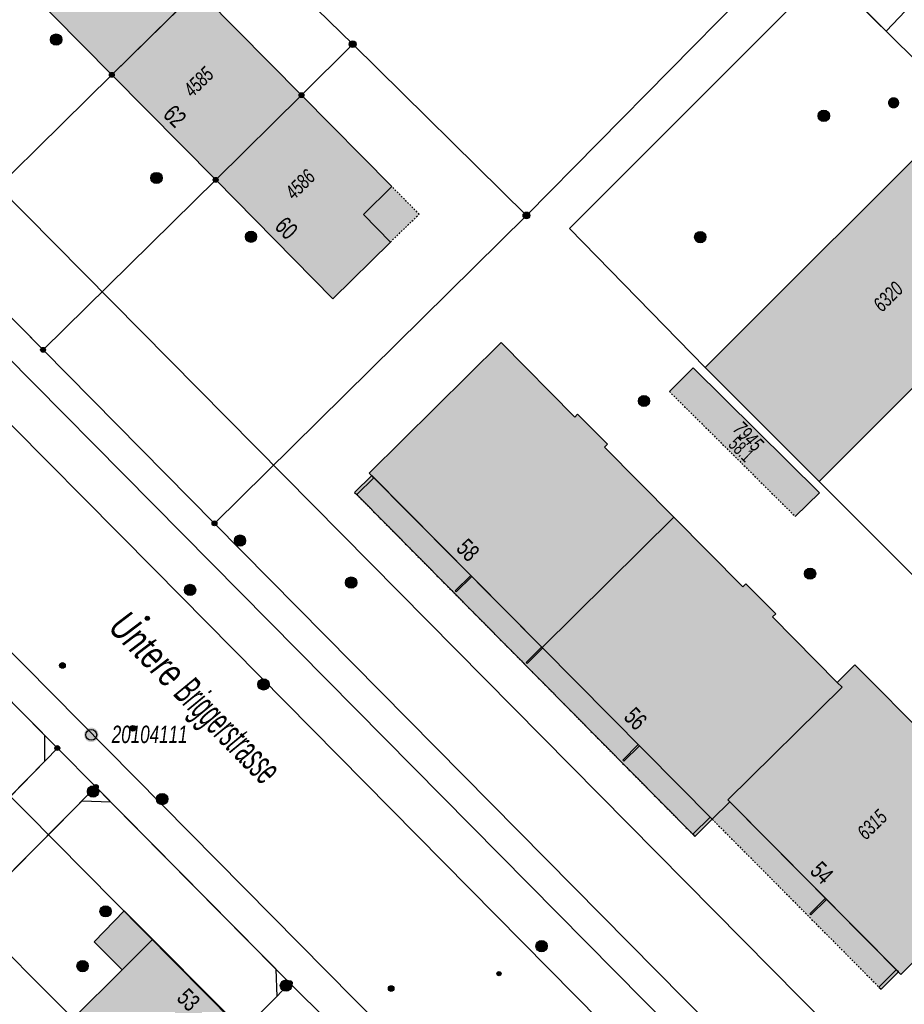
# Model space of a CAD drawing. Header units: metres. Extents: x 2695751 to 2696029, y 1260877 to 1261206.
# Tile 47 of 70: x 2695928 to 2695987, y 1261025 to 1261090. Entities that reach past the tile are written whole.
import ezdxf

# ---------------------------------------------------------------- set-up
doc = ezdxf.new("R2010")
doc.units = ezdxf.units.M
doc.header["$LTSCALE"] = 0.1
doc.linetypes.add('AUSGEZOGEN', pattern=[0])
doc.linetypes.add('VERDECKT2_S2', pattern=[0.36, 0.2, -0.16])
for name, color, linetype in [('Aménagement du territoire_Ligne de distance', 7, 'AUSGEZOGEN'), ('Limites de bien-fonds', 7, 'AUSGEZOGEN'), ('Mensuration officielle_Lignes (Couverture du sol)', 7, 'AUSGEZOGEN'), ('Mensuration officielle_Lignes (Objets divers)', 7, 'AUSGEZOGEN'), ('Mensuration officielle_Noms de rues', 7, 'AUSGEZOGEN'), ("Mensuration officielle_N° d'assurance", 7, 'AUSGEZOGEN'), ('Mensuration officielle_N° de bâtiment', 7, 'AUSGEZOGEN'), ('Mensuration officielle_Point fixe planimétrique - N°', 7, 'AUSGEZOGEN'), ('Mensuration officielle_Surface (Objets divers)', 7, 'AUSGEZOGEN'), ('Mensuration officielle_Surfaces de bâtiments (Couverture du sol)', 7, 'AUSGEZOGEN'), ('Mensuration officielle_Surfaces de bâtiments (Objets divers)', 7, 'AUSGEZOGEN'), ('Points fixes eau potable', 255, 'AUSGEZOGEN'), ('Points fixes EU', 255, 'AUSGEZOGEN'), ('Points fixes gaz', 255, 'AUSGEZOGEN'), ('Points fixes mensuration officielle', 255, 'AUSGEZOGEN'), ('Points fixes réseau électrique', 255, 'AUSGEZOGEN'), ('Réseau AEW', 8, 'AUSGEZOGEN')]:
    doc.layers.add(name, color=color, linetype=linetype)
doc.styles.add('ARIAL', font='arial.ttf')

msp = doc.modelspace()

# ---------------------------------------------------------------- hatches: boundary and pattern name
at = {"layer": 'Mensuration officielle_Surfaces de bâtiments (Couverture du sol)', "true_color": 0xd2d2d2, "transparency": 33554687}
for points in [[(2695933.935, 1261086.76), (2695939.665, 1261092.405), (2695933.638, 1261098.514), (2695931.749, 1261096.648), (2695929.937, 1261098.483), (2695926.098, 1261094.691)], [(2695940.855, 1261079.765), (2695946.575, 1261085.41), (2695939.665, 1261092.405), (2695933.935, 1261086.76)], [(2695946.575, 1261085.41), (2695940.855, 1261079.765), (2695948.673, 1261071.835), (2695952.503, 1261075.615), (2695950.699, 1261077.442), (2695952.595, 1261079.315)], [(2695973.487, 1261067.261), (2695981.079, 1261059.658), (2695998.317, 1261076.869), (2695990.73, 1261084.477)], [(2695959.883, 1261068.91), (2695951.096, 1261060.203), (2695962.607, 1261048.585), (2695971.386, 1261057.274), (2695966.763, 1261061.939), (2695966.962, 1261062.137), (2695964.983, 1261064.133), (2695964.798, 1261063.95)], [(2695975.129, 1261038.291), (2695974.994, 1261038.429), (2695982.604, 1261045.93), (2695982.276, 1261046.262), (2695977.977, 1261050.63), (2695978.184, 1261050.833), (2695976.194, 1261052.821), (2695975.995, 1261052.624), (2695971.386, 1261057.274), (2695962.607, 1261048.585), (2695973.957, 1261037.13)], [(2695994.775, 1261034.985), (2695995.059, 1261035.273), (2695992.159, 1261038.131), (2695992.449, 1261038.425), (2695990.405, 1261040.455), (2695990.594, 1261040.645), (2695988.599, 1261042.626), (2695988.422, 1261042.449), (2695983.452, 1261047.419), (2695982.276, 1261046.262), (2695982.604, 1261045.93), (2695974.994, 1261038.429), (2695975.129, 1261038.291), (2695986.532, 1261026.783)], [(2695931.35, 1261023.84), (2695937.42, 1261017.75), (2695942.696, 1261023.076), (2695934.753, 1261031.019), (2695932.757, 1261028.96), (2695934.624, 1261027.092)]]:
    msp.add_hatch(color=254, dxfattribs=at).paths.add_polyline_path(points)
at = {"layer": 'Mensuration officielle_Surfaces de bâtiments (Objets divers)', "true_color": 0xebebeb, "transparency": 33554687}
for points in [[(2695952.503, 1261075.615), (2695954.422, 1261077.477), (2695952.595, 1261079.315), (2695950.699, 1261077.442)], [(2695979.49, 1261057.32), (2695981.102, 1261058.904), (2695972.693, 1261067.238), (2695971.099, 1261065.646)], [(2695950.259, 1261058.775), (2695972.655, 1261036.136), (2695972.803, 1261035.987), (2695973.957, 1261037.13), (2695951.254, 1261060.043), (2695950.118, 1261058.917)], [(2695973.957, 1261037.13), (2695985.065, 1261025.943), (2695985.206, 1261025.801), (2695986.366, 1261026.95), (2695975.129, 1261038.291)]]:
    msp.add_hatch(color=7, dxfattribs=at).paths.add_polyline_path(points)
at = {"layer": 'Points fixes eau potable', "transparency": 33554687}
msp.add_hatch(color=7, dxfattribs=at).paths.add_polyline_path([(2695930.514, 1261047.251), (2695930.545, 1261047.228), (2695930.579, 1261047.213), (2695930.616, 1261047.204), (2695930.654, 1261047.203), (2695930.692, 1261047.21), (2695930.727, 1261047.224), (2695930.759, 1261047.245), (2695930.785, 1261047.272), (2695930.806, 1261047.303), (2695930.82, 1261047.338), (2695930.827, 1261047.376), (2695930.826, 1261047.414), (2695930.817, 1261047.451), (2695930.802, 1261047.485), (2695930.779, 1261047.516), (2695930.751, 1261047.541), (2695930.718, 1261047.56), (2695930.682, 1261047.573), (2695930.645, 1261047.577), (2695930.607, 1261047.575), (2695930.57, 1261047.564), (2695930.537, 1261047.547), (2695930.507, 1261047.523), (2695930.483, 1261047.493), (2695930.466, 1261047.459), (2695930.455, 1261047.423), (2695930.453, 1261047.385), (2695930.457, 1261047.348), (2695930.47, 1261047.312), (2695930.489, 1261047.279)])
at = {"layer": 'Points fixes EU', "transparency": 33554687}
for color, points in [(7, [(2695930.597, 1261089.118), (2695930.589, 1261089.193), (2695930.567, 1261089.266), (2695930.53, 1261089.332), (2695930.48, 1261089.389), (2695930.42, 1261089.436), (2695930.352, 1261089.469), (2695930.279, 1261089.488), (2695930.203, 1261089.492), (2695930.128, 1261089.481), (2695930.057, 1261089.454), (2695929.992, 1261089.414), (2695929.937, 1261089.362), (2695929.894, 1261089.3), (2695929.864, 1261089.23), (2695929.849, 1261089.156), (2695929.849, 1261089.08), (2695929.864, 1261089.005), (2695929.894, 1261088.936), (2695929.937, 1261088.873), (2695929.992, 1261088.821), (2695930.057, 1261088.781), (2695930.128, 1261088.755), (2695930.203, 1261088.743), (2695930.279, 1261088.747), (2695930.352, 1261088.766), (2695930.42, 1261088.799), (2695930.48, 1261088.846), (2695930.53, 1261088.903), (2695930.567, 1261088.97), (2695930.589, 1261089.042)]), (253, [(2695981.66, 1261083.768), (2695981.708, 1261083.828), (2695981.743, 1261083.896), (2695981.764, 1261083.97), (2695981.769, 1261084.046), (2695981.759, 1261084.122), (2695981.734, 1261084.194), (2695981.695, 1261084.26), (2695981.643, 1261084.317), (2695981.581, 1261084.362), (2695981.511, 1261084.394), (2695981.437, 1261084.411), (2695981.36, 1261084.412), (2695981.284, 1261084.398), (2695981.213, 1261084.369), (2695981.15, 1261084.327), (2695981.096, 1261084.272), (2695981.054, 1261084.208), (2695981.026, 1261084.137), (2695981.013, 1261084.061), (2695981.015, 1261083.985), (2695981.033, 1261083.91), (2695981.065, 1261083.841), (2695981.111, 1261083.779), (2695981.168, 1261083.728), (2695981.234, 1261083.689), (2695981.307, 1261083.665), (2695981.383, 1261083.656), (2695981.459, 1261083.662), (2695981.533, 1261083.683), (2695981.601, 1261083.719)]), (7, [(2695937.284, 1261079.888), (2695937.276, 1261079.963), (2695937.254, 1261080.036), (2695937.217, 1261080.102), (2695937.167, 1261080.159), (2695937.107, 1261080.206), (2695937.039, 1261080.239), (2695936.966, 1261080.258), (2695936.89, 1261080.262), (2695936.815, 1261080.251), (2695936.744, 1261080.224), (2695936.679, 1261080.184), (2695936.624, 1261080.132), (2695936.581, 1261080.07), (2695936.551, 1261080), (2695936.536, 1261079.926), (2695936.536, 1261079.85), (2695936.551, 1261079.775), (2695936.581, 1261079.706), (2695936.624, 1261079.643), (2695936.679, 1261079.591), (2695936.744, 1261079.551), (2695936.815, 1261079.525), (2695936.89, 1261079.513), (2695936.966, 1261079.517), (2695937.039, 1261079.536), (2695937.107, 1261079.569), (2695937.167, 1261079.616), (2695937.217, 1261079.673), (2695937.254, 1261079.74), (2695937.276, 1261079.812)]), (7, [(2695943.585, 1261075.971), (2695943.577, 1261076.046), (2695943.555, 1261076.119), (2695943.518, 1261076.185), (2695943.468, 1261076.242), (2695943.408, 1261076.289), (2695943.34, 1261076.322), (2695943.267, 1261076.341), (2695943.191, 1261076.345), (2695943.116, 1261076.334), (2695943.045, 1261076.307), (2695942.98, 1261076.267), (2695942.925, 1261076.215), (2695942.882, 1261076.153), (2695942.852, 1261076.083), (2695942.837, 1261076.009), (2695942.837, 1261075.933), (2695942.852, 1261075.858), (2695942.882, 1261075.789), (2695942.925, 1261075.726), (2695942.98, 1261075.674), (2695943.045, 1261075.634), (2695943.116, 1261075.608), (2695943.191, 1261075.596), (2695943.267, 1261075.6), (2695943.34, 1261075.619), (2695943.408, 1261075.652), (2695943.468, 1261075.699), (2695943.518, 1261075.756), (2695943.555, 1261075.823), (2695943.577, 1261075.895)]), (253, [(2695973.422, 1261075.674), (2695973.471, 1261075.733), (2695973.507, 1261075.8), (2695973.53, 1261075.873), (2695973.536, 1261075.95), (2695973.528, 1261076.026), (2695973.504, 1261076.099), (2695973.466, 1261076.165), (2695973.415, 1261076.223), (2695973.354, 1261076.269), (2695973.285, 1261076.302), (2695973.21, 1261076.321), (2695973.134, 1261076.324), (2695973.058, 1261076.311), (2695972.987, 1261076.284), (2695972.922, 1261076.242), (2695972.867, 1261076.189), (2695972.824, 1261076.125), (2695972.795, 1261076.055), (2695972.78, 1261075.979), (2695972.781, 1261075.903), (2695972.797, 1261075.828), (2695972.828, 1261075.758), (2695972.873, 1261075.695), (2695972.929, 1261075.643), (2695972.995, 1261075.603), (2695973.067, 1261075.577), (2695973.143, 1261075.567), (2695973.219, 1261075.571), (2695973.293, 1261075.592), (2695973.362, 1261075.626)]), (7, [(2695969.78, 1261065.018), (2695969.772, 1261065.093), (2695969.75, 1261065.166), (2695969.713, 1261065.232), (2695969.663, 1261065.289), (2695969.603, 1261065.336), (2695969.535, 1261065.369), (2695969.462, 1261065.388), (2695969.386, 1261065.392), (2695969.311, 1261065.381), (2695969.24, 1261065.354), (2695969.175, 1261065.314), (2695969.12, 1261065.262), (2695969.077, 1261065.2), (2695969.047, 1261065.13), (2695969.032, 1261065.056), (2695969.032, 1261064.98), (2695969.047, 1261064.905), (2695969.077, 1261064.836), (2695969.12, 1261064.773), (2695969.175, 1261064.721), (2695969.24, 1261064.681), (2695969.311, 1261064.655), (2695969.386, 1261064.643), (2695969.462, 1261064.647), (2695969.535, 1261064.666), (2695969.603, 1261064.699), (2695969.663, 1261064.746), (2695969.713, 1261064.803), (2695969.75, 1261064.87), (2695969.772, 1261064.942)]), (7, [(2695942.852, 1261055.716), (2695942.844, 1261055.791), (2695942.822, 1261055.864), (2695942.785, 1261055.93), (2695942.735, 1261055.987), (2695942.675, 1261056.034), (2695942.607, 1261056.067), (2695942.534, 1261056.086), (2695942.458, 1261056.09), (2695942.383, 1261056.079), (2695942.312, 1261056.052), (2695942.247, 1261056.012), (2695942.192, 1261055.96), (2695942.149, 1261055.898), (2695942.119, 1261055.828), (2695942.104, 1261055.754), (2695942.104, 1261055.678), (2695942.119, 1261055.603), (2695942.149, 1261055.534), (2695942.192, 1261055.471), (2695942.247, 1261055.419), (2695942.312, 1261055.379), (2695942.383, 1261055.353), (2695942.458, 1261055.341), (2695942.534, 1261055.345), (2695942.607, 1261055.364), (2695942.675, 1261055.397), (2695942.735, 1261055.444), (2695942.785, 1261055.501), (2695942.822, 1261055.568), (2695942.844, 1261055.64)]), (7, [(2695950.261, 1261052.913), (2695950.253, 1261052.988), (2695950.231, 1261053.061), (2695950.194, 1261053.127), (2695950.144, 1261053.184), (2695950.084, 1261053.231), (2695950.016, 1261053.264), (2695949.943, 1261053.283), (2695949.867, 1261053.287), (2695949.792, 1261053.276), (2695949.721, 1261053.249), (2695949.656, 1261053.209), (2695949.601, 1261053.157), (2695949.558, 1261053.095), (2695949.528, 1261053.025), (2695949.513, 1261052.951), (2695949.513, 1261052.875), (2695949.528, 1261052.8), (2695949.558, 1261052.731), (2695949.601, 1261052.668), (2695949.656, 1261052.616), (2695949.721, 1261052.576), (2695949.792, 1261052.55), (2695949.867, 1261052.538), (2695949.943, 1261052.542), (2695950.016, 1261052.561), (2695950.084, 1261052.594), (2695950.144, 1261052.641), (2695950.194, 1261052.698), (2695950.231, 1261052.765), (2695950.253, 1261052.837)]), (7, [(2695980.851, 1261053.507), (2695980.843, 1261053.582), (2695980.821, 1261053.655), (2695980.784, 1261053.721), (2695980.734, 1261053.778), (2695980.674, 1261053.825), (2695980.606, 1261053.858), (2695980.533, 1261053.877), (2695980.457, 1261053.881), (2695980.382, 1261053.87), (2695980.311, 1261053.843), (2695980.246, 1261053.803), (2695980.191, 1261053.751), (2695980.148, 1261053.689), (2695980.118, 1261053.619), (2695980.103, 1261053.545), (2695980.103, 1261053.469), (2695980.118, 1261053.394), (2695980.148, 1261053.325), (2695980.191, 1261053.262), (2695980.246, 1261053.21), (2695980.311, 1261053.17), (2695980.382, 1261053.144), (2695980.457, 1261053.132), (2695980.533, 1261053.136), (2695980.606, 1261053.155), (2695980.674, 1261053.188), (2695980.734, 1261053.235), (2695980.784, 1261053.292), (2695980.821, 1261053.359), (2695980.843, 1261053.431)]), (253, [(2695944.316, 1261045.859), (2695944.364, 1261045.919), (2695944.399, 1261045.987), (2695944.419, 1261046.061), (2695944.424, 1261046.137), (2695944.414, 1261046.213), (2695944.389, 1261046.286), (2695944.349, 1261046.351), (2695944.297, 1261046.408), (2695944.235, 1261046.453), (2695944.165, 1261046.484), (2695944.09, 1261046.501), (2695944.014, 1261046.502), (2695943.938, 1261046.488), (2695943.867, 1261046.459), (2695943.804, 1261046.416), (2695943.75, 1261046.361), (2695943.708, 1261046.297), (2695943.68, 1261046.226), (2695943.668, 1261046.15), (2695943.67, 1261046.073), (2695943.688, 1261045.999), (2695943.721, 1261045.929), (2695943.767, 1261045.868), (2695943.824, 1261045.817), (2695943.89, 1261045.779), (2695943.963, 1261045.755), (2695944.039, 1261045.746), (2695944.116, 1261045.752), (2695944.189, 1261045.774), (2695944.257, 1261045.81)]), (253, [(2695932.938, 1261038.706), (2695932.989, 1261038.763), (2695933.026, 1261038.83), (2695933.05, 1261038.903), (2695933.058, 1261038.979), (2695933.051, 1261039.056), (2695933.029, 1261039.129), (2695932.992, 1261039.196), (2695932.943, 1261039.255), (2695932.882, 1261039.302), (2695932.814, 1261039.336), (2695932.74, 1261039.356), (2695932.663, 1261039.361), (2695932.587, 1261039.35), (2695932.515, 1261039.324), (2695932.45, 1261039.284), (2695932.394, 1261039.231), (2695932.35, 1261039.169), (2695932.319, 1261039.099), (2695932.303, 1261039.024), (2695932.302, 1261038.947), (2695932.317, 1261038.872), (2695932.347, 1261038.801), (2695932.39, 1261038.738), (2695932.445, 1261038.684), (2695932.51, 1261038.643), (2695932.581, 1261038.616), (2695932.657, 1261038.604), (2695932.734, 1261038.607), (2695932.808, 1261038.626), (2695932.877, 1261038.659)]), (253, [(2695937.554, 1261038.211), (2695937.602, 1261038.27), (2695937.638, 1261038.338), (2695937.659, 1261038.412), (2695937.664, 1261038.488), (2695937.655, 1261038.564), (2695937.63, 1261038.637), (2695937.591, 1261038.703), (2695937.539, 1261038.76), (2695937.477, 1261038.805), (2695937.408, 1261038.837), (2695937.333, 1261038.854), (2695937.256, 1261038.856), (2695937.181, 1261038.843), (2695937.11, 1261038.814), (2695937.046, 1261038.772), (2695936.992, 1261038.718), (2695936.95, 1261038.654), (2695936.921, 1261038.582), (2695936.908, 1261038.507), (2695936.91, 1261038.43), (2695936.927, 1261038.355), (2695936.959, 1261038.286), (2695937.005, 1261038.224), (2695937.062, 1261038.173), (2695937.128, 1261038.134), (2695937.2, 1261038.109), (2695937.276, 1261038.1), (2695937.353, 1261038.106), (2695937.427, 1261038.127), (2695937.494, 1261038.162)]), (7, [(2695933.763, 1261031.272), (2695933.702, 1261031.317), (2695933.633, 1261031.348), (2695933.559, 1261031.365), (2695933.483, 1261031.366), (2695933.408, 1261031.353), (2695933.338, 1261031.324), (2695933.275, 1261031.282), (2695933.221, 1261031.228), (2695933.18, 1261031.164), (2695933.152, 1261031.094), (2695933.139, 1261031.019), (2695933.142, 1261030.943), (2695933.159, 1261030.869), (2695933.191, 1261030.8), (2695933.237, 1261030.74), (2695933.293, 1261030.689), (2695933.359, 1261030.651), (2695933.431, 1261030.627), (2695933.506, 1261030.618), (2695933.582, 1261030.624), (2695933.655, 1261030.645), (2695933.722, 1261030.681), (2695933.78, 1261030.729), (2695933.828, 1261030.788), (2695933.862, 1261030.856), (2695933.883, 1261030.929), (2695933.888, 1261031.004), (2695933.878, 1261031.08), (2695933.853, 1261031.151), (2695933.814, 1261031.216)]), (253, [(2695932.264, 1261027.599), (2695932.207, 1261027.65), (2695932.14, 1261027.688), (2695932.067, 1261027.712), (2695931.991, 1261027.721), (2695931.915, 1261027.715), (2695931.841, 1261027.693), (2695931.774, 1261027.657), (2695931.715, 1261027.608), (2695931.667, 1261027.548), (2695931.632, 1261027.48), (2695931.611, 1261027.406), (2695931.606, 1261027.33), (2695931.616, 1261027.254), (2695931.642, 1261027.181), (2695931.681, 1261027.116), (2695931.733, 1261027.059), (2695931.795, 1261027.014), (2695931.865, 1261026.983), (2695931.94, 1261026.966), (2695932.017, 1261026.965), (2695932.092, 1261026.979), (2695932.163, 1261027.008), (2695932.227, 1261027.051), (2695932.28, 1261027.105), (2695932.322, 1261027.17), (2695932.35, 1261027.241), (2695932.363, 1261027.317), (2695932.36, 1261027.393), (2695932.342, 1261027.468), (2695932.31, 1261027.537)]), (253, [(2695945.807, 1261025.774), (2695945.856, 1261025.833), (2695945.892, 1261025.9), (2695945.914, 1261025.974), (2695945.92, 1261026.05), (2695945.911, 1261026.127), (2695945.887, 1261026.199), (2695945.849, 1261026.266), (2695945.798, 1261026.323), (2695945.737, 1261026.369), (2695945.667, 1261026.402), (2695945.593, 1261026.42), (2695945.516, 1261026.422), (2695945.441, 1261026.41), (2695945.369, 1261026.382), (2695945.305, 1261026.34), (2695945.25, 1261026.287), (2695945.207, 1261026.223), (2695945.178, 1261026.152), (2695945.164, 1261026.077), (2695945.165, 1261026), (2695945.182, 1261025.925), (2695945.213, 1261025.855), (2695945.258, 1261025.793), (2695945.314, 1261025.741), (2695945.38, 1261025.702), (2695945.452, 1261025.676), (2695945.528, 1261025.666), (2695945.605, 1261025.671), (2695945.679, 1261025.691), (2695945.747, 1261025.726)])]:
    msp.add_hatch(color=color, dxfattribs=at).paths.add_polyline_path(points)
at = {"layer": 'Points fixes EU', "lineweight": 25, "transparency": 33554687}
msp.add_hatch(color=7, dxfattribs=at).paths.add_polyline_path([(2695986.315, 1261084.64), (2695986.362, 1261084.7), (2695986.395, 1261084.768), (2695986.415, 1261084.841), (2695986.419, 1261084.917), (2695986.407, 1261084.992), (2695986.381, 1261085.063), (2695986.341, 1261085.128), (2695986.289, 1261085.183), (2695986.227, 1261085.226), (2695986.157, 1261085.256), (2695986.083, 1261085.272), (2695986.007, 1261085.272), (2695985.933, 1261085.257), (2695985.863, 1261085.227), (2695985.801, 1261085.184), (2695985.748, 1261085.129), (2695985.708, 1261085.065), (2695985.681, 1261084.994), (2695985.67, 1261084.919), (2695985.673, 1261084.843), (2695985.692, 1261084.77), (2695985.725, 1261084.702), (2695985.772, 1261084.641), (2695985.829, 1261084.592), (2695985.895, 1261084.555), (2695985.968, 1261084.532), (2695986.043, 1261084.524), (2695986.118, 1261084.531), (2695986.191, 1261084.554), (2695986.257, 1261084.591)])
at = {"layer": 'Points fixes gaz', "transparency": 33554687}
for points in [[(2695935.208, 1261043.063), (2695935.237, 1261043.04), (2695935.271, 1261043.023), (2695935.308, 1261043.013), (2695935.346, 1261043.011), (2695935.383, 1261043.016), (2695935.419, 1261043.029), (2695935.451, 1261043.049), (2695935.479, 1261043.075), (2695935.501, 1261043.106), (2695935.516, 1261043.14), (2695935.524, 1261043.177), (2695935.525, 1261043.215), (2695935.517, 1261043.253), (2695935.503, 1261043.288), (2695935.481, 1261043.319), (2695935.454, 1261043.345), (2695935.422, 1261043.366), (2695935.387, 1261043.379), (2695935.349, 1261043.385), (2695935.311, 1261043.384), (2695935.274, 1261043.374), (2695935.24, 1261043.358), (2695935.21, 1261043.335), (2695935.185, 1261043.306), (2695935.166, 1261043.273), (2695935.155, 1261043.237), (2695935.151, 1261043.2), (2695935.154, 1261043.162), (2695935.165, 1261043.126), (2695935.183, 1261043.092)], [(2695952.418, 1261025.713), (2695952.448, 1261025.689), (2695952.481, 1261025.672), (2695952.518, 1261025.661), (2695952.556, 1261025.659), (2695952.593, 1261025.663), (2695952.629, 1261025.676), (2695952.662, 1261025.695), (2695952.69, 1261025.72), (2695952.713, 1261025.751), (2695952.728, 1261025.785), (2695952.737, 1261025.822), (2695952.738, 1261025.86), (2695952.731, 1261025.898), (2695952.717, 1261025.933), (2695952.696, 1261025.964), (2695952.669, 1261025.991), (2695952.638, 1261026.012), (2695952.603, 1261026.026), (2695952.565, 1261026.033), (2695952.527, 1261026.032), (2695952.49, 1261026.023), (2695952.456, 1261026.008), (2695952.425, 1261025.985), (2695952.4, 1261025.957), (2695952.381, 1261025.924), (2695952.368, 1261025.888), (2695952.364, 1261025.851), (2695952.366, 1261025.813), (2695952.377, 1261025.776), (2695952.394, 1261025.743)]]:
    msp.add_hatch(color=7, dxfattribs=at).paths.add_polyline_path(points)
at = {"layer": 'Points fixes mensuration officielle', "transparency": 33554687}
for points in [[(2695950.217, 1261088.81), (2695950.213, 1261088.856), (2695950.199, 1261088.9), (2695950.177, 1261088.94), (2695950.147, 1261088.975), (2695950.11, 1261089.003), (2695950.069, 1261089.023), (2695950.024, 1261089.035), (2695949.978, 1261089.037), (2695949.933, 1261089.03), (2695949.89, 1261089.014), (2695949.851, 1261088.99), (2695949.817, 1261088.958), (2695949.791, 1261088.92), (2695949.773, 1261088.878), (2695949.764, 1261088.833), (2695949.764, 1261088.787), (2695949.773, 1261088.742), (2695949.791, 1261088.7), (2695949.817, 1261088.662), (2695949.851, 1261088.63), (2695949.89, 1261088.606), (2695949.933, 1261088.59), (2695949.978, 1261088.583), (2695950.024, 1261088.585), (2695950.069, 1261088.597), (2695950.11, 1261088.617), (2695950.147, 1261088.645), (2695950.177, 1261088.68), (2695950.199, 1261088.72), (2695950.213, 1261088.764)], [(2695934.097, 1261086.76), (2695934.094, 1261086.793), (2695934.084, 1261086.824), (2695934.068, 1261086.853), (2695934.047, 1261086.878), (2695934.021, 1261086.898), (2695933.991, 1261086.912), (2695933.96, 1261086.921), (2695933.927, 1261086.922), (2695933.894, 1261086.917), (2695933.863, 1261086.906), (2695933.836, 1261086.889), (2695933.812, 1261086.866), (2695933.793, 1261086.839), (2695933.78, 1261086.809), (2695933.773, 1261086.776), (2695933.773, 1261086.744), (2695933.78, 1261086.711), (2695933.793, 1261086.681), (2695933.812, 1261086.654), (2695933.836, 1261086.631), (2695933.863, 1261086.614), (2695933.894, 1261086.603), (2695933.927, 1261086.598), (2695933.96, 1261086.599), (2695933.991, 1261086.608), (2695934.021, 1261086.622), (2695934.047, 1261086.642), (2695934.068, 1261086.667), (2695934.084, 1261086.696), (2695934.094, 1261086.727)], [(2695946.737, 1261085.41), (2695946.734, 1261085.443), (2695946.724, 1261085.474), (2695946.708, 1261085.503), (2695946.687, 1261085.528), (2695946.661, 1261085.548), (2695946.631, 1261085.562), (2695946.6, 1261085.571), (2695946.567, 1261085.572), (2695946.534, 1261085.567), (2695946.503, 1261085.556), (2695946.476, 1261085.539), (2695946.452, 1261085.516), (2695946.433, 1261085.489), (2695946.42, 1261085.459), (2695946.413, 1261085.426), (2695946.413, 1261085.394), (2695946.42, 1261085.361), (2695946.433, 1261085.331), (2695946.452, 1261085.304), (2695946.476, 1261085.281), (2695946.503, 1261085.264), (2695946.534, 1261085.253), (2695946.567, 1261085.248), (2695946.6, 1261085.249), (2695946.631, 1261085.258), (2695946.661, 1261085.272), (2695946.687, 1261085.292), (2695946.708, 1261085.317), (2695946.724, 1261085.346), (2695946.734, 1261085.377)], [(2695941.017, 1261079.765), (2695941.014, 1261079.798), (2695941.004, 1261079.829), (2695940.988, 1261079.858), (2695940.967, 1261079.883), (2695940.941, 1261079.903), (2695940.911, 1261079.917), (2695940.88, 1261079.926), (2695940.847, 1261079.927), (2695940.814, 1261079.922), (2695940.783, 1261079.911), (2695940.756, 1261079.894), (2695940.732, 1261079.871), (2695940.713, 1261079.844), (2695940.7, 1261079.814), (2695940.693, 1261079.781), (2695940.693, 1261079.749), (2695940.7, 1261079.716), (2695940.713, 1261079.686), (2695940.732, 1261079.659), (2695940.756, 1261079.636), (2695940.783, 1261079.619), (2695940.814, 1261079.608), (2695940.847, 1261079.603), (2695940.88, 1261079.604), (2695940.911, 1261079.613), (2695940.941, 1261079.627), (2695940.967, 1261079.647), (2695940.988, 1261079.672), (2695941.004, 1261079.701), (2695941.014, 1261079.732)], [(2695961.797, 1261077.39), (2695961.793, 1261077.436), (2695961.779, 1261077.48), (2695961.757, 1261077.52), (2695961.727, 1261077.555), (2695961.69, 1261077.583), (2695961.649, 1261077.603), (2695961.604, 1261077.615), (2695961.558, 1261077.617), (2695961.513, 1261077.61), (2695961.47, 1261077.594), (2695961.431, 1261077.57), (2695961.397, 1261077.538), (2695961.371, 1261077.5), (2695961.353, 1261077.458), (2695961.344, 1261077.413), (2695961.344, 1261077.367), (2695961.353, 1261077.322), (2695961.371, 1261077.28), (2695961.397, 1261077.242), (2695961.431, 1261077.21), (2695961.47, 1261077.186), (2695961.513, 1261077.17), (2695961.558, 1261077.163), (2695961.604, 1261077.165), (2695961.649, 1261077.177), (2695961.69, 1261077.197), (2695961.727, 1261077.225), (2695961.757, 1261077.26), (2695961.779, 1261077.3), (2695961.793, 1261077.344)], [(2695929.512, 1261068.43), (2695929.509, 1261068.463), (2695929.499, 1261068.494), (2695929.483, 1261068.523), (2695929.462, 1261068.548), (2695929.436, 1261068.568), (2695929.406, 1261068.582), (2695929.375, 1261068.591), (2695929.342, 1261068.592), (2695929.309, 1261068.587), (2695929.278, 1261068.576), (2695929.251, 1261068.559), (2695929.227, 1261068.536), (2695929.208, 1261068.509), (2695929.195, 1261068.479), (2695929.188, 1261068.446), (2695929.188, 1261068.414), (2695929.195, 1261068.381), (2695929.208, 1261068.351), (2695929.227, 1261068.324), (2695929.251, 1261068.301), (2695929.278, 1261068.284), (2695929.309, 1261068.273), (2695929.342, 1261068.268), (2695929.375, 1261068.269), (2695929.406, 1261068.278), (2695929.436, 1261068.292), (2695929.462, 1261068.312), (2695929.483, 1261068.337), (2695929.499, 1261068.366), (2695929.509, 1261068.397)], [(2695940.942, 1261056.86), (2695940.939, 1261056.893), (2695940.929, 1261056.924), (2695940.913, 1261056.953), (2695940.892, 1261056.978), (2695940.866, 1261056.998), (2695940.836, 1261057.012), (2695940.805, 1261057.021), (2695940.772, 1261057.022), (2695940.739, 1261057.017), (2695940.708, 1261057.006), (2695940.681, 1261056.989), (2695940.657, 1261056.966), (2695940.638, 1261056.939), (2695940.625, 1261056.909), (2695940.618, 1261056.876), (2695940.618, 1261056.844), (2695940.625, 1261056.811), (2695940.638, 1261056.781), (2695940.657, 1261056.754), (2695940.681, 1261056.731), (2695940.708, 1261056.714), (2695940.739, 1261056.703), (2695940.772, 1261056.698), (2695940.805, 1261056.699), (2695940.836, 1261056.708), (2695940.866, 1261056.722), (2695940.892, 1261056.742), (2695940.913, 1261056.767), (2695940.929, 1261056.796), (2695940.939, 1261056.827)], [(2695933.045, 1261042.76), (2695933.036, 1261042.857), (2695933.006, 1261042.95), (2695932.959, 1261043.036), (2695932.895, 1261043.11), (2695932.818, 1261043.169), (2695932.731, 1261043.212), (2695932.636, 1261043.237), (2695932.539, 1261043.242), (2695932.442, 1261043.227), (2695932.351, 1261043.193), (2695932.268, 1261043.141), (2695932.197, 1261043.074), (2695932.141, 1261042.994), (2695932.103, 1261042.904), (2695932.083, 1261042.809), (2695932.083, 1261042.711), (2695932.103, 1261042.616), (2695932.141, 1261042.526), (2695932.197, 1261042.446), (2695932.268, 1261042.379), (2695932.351, 1261042.327), (2695932.442, 1261042.293), (2695932.539, 1261042.278), (2695932.636, 1261042.283), (2695932.731, 1261042.308), (2695932.818, 1261042.351), (2695932.895, 1261042.41), (2695932.959, 1261042.484), (2695933.006, 1261042.57), (2695933.036, 1261042.663)], [(2695930.462, 1261041.88), (2695930.459, 1261041.913), (2695930.449, 1261041.944), (2695930.433, 1261041.973), (2695930.412, 1261041.998), (2695930.386, 1261042.018), (2695930.356, 1261042.032), (2695930.325, 1261042.041), (2695930.292, 1261042.042), (2695930.259, 1261042.037), (2695930.228, 1261042.026), (2695930.201, 1261042.009), (2695930.177, 1261041.986), (2695930.158, 1261041.959), (2695930.145, 1261041.929), (2695930.138, 1261041.896), (2695930.138, 1261041.864), (2695930.145, 1261041.831), (2695930.158, 1261041.801), (2695930.177, 1261041.774), (2695930.201, 1261041.751), (2695930.228, 1261041.734), (2695930.259, 1261041.723), (2695930.292, 1261041.718), (2695930.325, 1261041.719), (2695930.356, 1261041.728), (2695930.386, 1261041.742), (2695930.412, 1261041.762), (2695930.433, 1261041.787), (2695930.449, 1261041.816), (2695930.459, 1261041.847)], [(2695933.032, 1261039.29), (2695933.029, 1261039.323), (2695933.019, 1261039.354), (2695933.003, 1261039.383), (2695932.982, 1261039.408), (2695932.956, 1261039.428), (2695932.926, 1261039.442), (2695932.895, 1261039.451), (2695932.862, 1261039.452), (2695932.829, 1261039.447), (2695932.798, 1261039.436), (2695932.771, 1261039.419), (2695932.747, 1261039.396), (2695932.728, 1261039.369), (2695932.715, 1261039.339), (2695932.708, 1261039.306), (2695932.708, 1261039.274), (2695932.715, 1261039.241), (2695932.728, 1261039.211), (2695932.747, 1261039.184), (2695932.771, 1261039.161), (2695932.798, 1261039.144), (2695932.829, 1261039.133), (2695932.862, 1261039.128), (2695932.895, 1261039.129), (2695932.926, 1261039.138), (2695932.956, 1261039.152), (2695932.982, 1261039.172), (2695933.003, 1261039.197), (2695933.019, 1261039.226), (2695933.029, 1261039.257)], [(2695945.962, 1261026.21), (2695945.959, 1261026.243), (2695945.949, 1261026.274), (2695945.933, 1261026.303), (2695945.912, 1261026.328), (2695945.886, 1261026.348), (2695945.856, 1261026.362), (2695945.825, 1261026.371), (2695945.792, 1261026.372), (2695945.759, 1261026.367), (2695945.728, 1261026.356), (2695945.701, 1261026.339), (2695945.677, 1261026.316), (2695945.658, 1261026.289), (2695945.645, 1261026.259), (2695945.638, 1261026.226), (2695945.638, 1261026.194), (2695945.645, 1261026.161), (2695945.658, 1261026.131), (2695945.677, 1261026.104), (2695945.701, 1261026.081), (2695945.728, 1261026.064), (2695945.759, 1261026.053), (2695945.792, 1261026.048), (2695945.825, 1261026.049), (2695945.856, 1261026.058), (2695945.886, 1261026.072), (2695945.912, 1261026.092), (2695945.933, 1261026.117), (2695945.949, 1261026.146), (2695945.959, 1261026.177)]]:
    msp.add_hatch(color=7, dxfattribs=at).paths.add_polyline_path(points)
at = {"layer": 'Points fixes réseau électrique', "transparency": 33554687}
for points in [[(2695939.521, 1261052.426), (2695939.513, 1261052.501), (2695939.491, 1261052.574), (2695939.454, 1261052.64), (2695939.404, 1261052.698), (2695939.344, 1261052.744), (2695939.276, 1261052.778), (2695939.203, 1261052.797), (2695939.127, 1261052.801), (2695939.052, 1261052.789), (2695938.981, 1261052.763), (2695938.916, 1261052.723), (2695938.861, 1261052.67), (2695938.818, 1261052.608), (2695938.788, 1261052.538), (2695938.773, 1261052.464), (2695938.773, 1261052.388), (2695938.788, 1261052.314), (2695938.818, 1261052.244), (2695938.861, 1261052.182), (2695938.916, 1261052.129), (2695938.981, 1261052.089), (2695939.052, 1261052.063), (2695939.127, 1261052.051), (2695939.203, 1261052.055), (2695939.276, 1261052.074), (2695939.344, 1261052.108), (2695939.404, 1261052.154), (2695939.454, 1261052.212), (2695939.491, 1261052.278), (2695939.513, 1261052.351)], [(2695962.955, 1261028.673), (2695962.947, 1261028.748), (2695962.925, 1261028.821), (2695962.888, 1261028.887), (2695962.838, 1261028.945), (2695962.778, 1261028.991), (2695962.71, 1261029.025), (2695962.637, 1261029.044), (2695962.561, 1261029.048), (2695962.486, 1261029.036), (2695962.415, 1261029.01), (2695962.35, 1261028.97), (2695962.295, 1261028.917), (2695962.252, 1261028.855), (2695962.222, 1261028.785), (2695962.207, 1261028.711), (2695962.207, 1261028.635), (2695962.222, 1261028.561), (2695962.252, 1261028.491), (2695962.295, 1261028.429), (2695962.35, 1261028.376), (2695962.415, 1261028.336), (2695962.486, 1261028.31), (2695962.561, 1261028.298), (2695962.637, 1261028.302), (2695962.71, 1261028.321), (2695962.778, 1261028.355), (2695962.838, 1261028.401), (2695962.888, 1261028.459), (2695962.925, 1261028.525), (2695962.947, 1261028.598)]]:
    msp.add_hatch(color=7, dxfattribs=at).paths.add_polyline_path(points)
at = {"layer": 'Réseau AEW', "transparency": 33554687}
for points in [[(2695936.161, 1261050.536), (2695936.161, 1261050.522), (2695936.163, 1261050.508), (2695936.167, 1261050.495), (2695936.172, 1261050.482), (2695936.178, 1261050.469), (2695936.185, 1261050.457), (2695936.194, 1261050.446), (2695936.203, 1261050.436), (2695936.214, 1261050.427), (2695936.225, 1261050.419), (2695936.237, 1261050.413), (2695936.25, 1261050.407), (2695936.264, 1261050.403), (2695936.277, 1261050.4), (2695936.291, 1261050.399), (2695936.305, 1261050.399), (2695936.319, 1261050.4), (2695936.332, 1261050.403), (2695936.346, 1261050.407), (2695936.359, 1261050.413), (2695936.371, 1261050.419), (2695936.382, 1261050.427), (2695936.393, 1261050.436), (2695936.402, 1261050.446), (2695936.411, 1261050.457), (2695936.418, 1261050.469), (2695936.424, 1261050.482), (2695936.429, 1261050.495), (2695936.433, 1261050.508), (2695936.435, 1261050.522), (2695936.435, 1261050.536), (2695936.435, 1261050.55), (2695936.433, 1261050.564), (2695936.429, 1261050.577), (2695936.424, 1261050.59), (2695936.418, 1261050.603), (2695936.411, 1261050.615), (2695936.402, 1261050.626), (2695936.393, 1261050.636), (2695936.382, 1261050.645), (2695936.371, 1261050.653), (2695936.359, 1261050.659), (2695936.346, 1261050.665), (2695936.332, 1261050.669), (2695936.319, 1261050.672), (2695936.305, 1261050.673), (2695936.291, 1261050.673), (2695936.277, 1261050.672), (2695936.264, 1261050.669), (2695936.25, 1261050.665), (2695936.237, 1261050.659), (2695936.225, 1261050.653), (2695936.214, 1261050.645), (2695936.203, 1261050.636), (2695936.194, 1261050.626), (2695936.185, 1261050.615), (2695936.178, 1261050.603), (2695936.172, 1261050.59), (2695936.167, 1261050.577), (2695936.163, 1261050.564), (2695936.161, 1261050.55)], [(2695959.605, 1261026.839), (2695959.605, 1261026.825), (2695959.607, 1261026.811), (2695959.611, 1261026.798), (2695959.616, 1261026.785), (2695959.622, 1261026.772), (2695959.629, 1261026.76), (2695959.638, 1261026.749), (2695959.647, 1261026.739), (2695959.658, 1261026.73), (2695959.669, 1261026.722), (2695959.681, 1261026.716), (2695959.694, 1261026.71), (2695959.708, 1261026.706), (2695959.721, 1261026.703), (2695959.735, 1261026.702), (2695959.749, 1261026.702), (2695959.763, 1261026.703), (2695959.776, 1261026.706), (2695959.79, 1261026.71), (2695959.803, 1261026.716), (2695959.815, 1261026.722), (2695959.826, 1261026.73), (2695959.837, 1261026.739), (2695959.846, 1261026.749), (2695959.855, 1261026.76), (2695959.862, 1261026.772), (2695959.868, 1261026.785), (2695959.873, 1261026.798), (2695959.877, 1261026.811), (2695959.879, 1261026.825), (2695959.879, 1261026.839), (2695959.879, 1261026.853), (2695959.877, 1261026.867), (2695959.873, 1261026.88), (2695959.868, 1261026.893), (2695959.862, 1261026.906), (2695959.855, 1261026.918), (2695959.846, 1261026.929), (2695959.837, 1261026.939), (2695959.826, 1261026.948), (2695959.815, 1261026.956), (2695959.803, 1261026.962), (2695959.79, 1261026.968), (2695959.776, 1261026.972), (2695959.763, 1261026.975), (2695959.749, 1261026.976), (2695959.735, 1261026.976), (2695959.721, 1261026.975), (2695959.708, 1261026.972), (2695959.694, 1261026.968), (2695959.681, 1261026.962), (2695959.669, 1261026.956), (2695959.658, 1261026.948), (2695959.647, 1261026.939), (2695959.638, 1261026.929), (2695959.629, 1261026.918), (2695959.622, 1261026.906), (2695959.616, 1261026.893), (2695959.611, 1261026.88), (2695959.607, 1261026.867), (2695959.605, 1261026.853)]]:
    msp.add_hatch(color=1, dxfattribs=at).paths.add_polyline_path(points)

# ---------------------------------------------------------------- linework, layer by layer
at = {"layer": 'Aménagement du territoire_Ligne de distance', "color": 7, "linetype": 'AUSGEZOGEN', "transparency": 33554687}
msp.add_line((2695990.63, 1261014.306), (2695870.553, 1261135.741), dxfattribs=at)
for points in [[(2696023.31, 1261052.48), (2695984.53, 1261090.67), (2695946.06, 1261128.56), (2695905.1, 1261168.89)], [(2695815.92, 1261083.45), (2695852.53, 1261047.34), (2695889.71, 1261010.67), (2695915.9, 1260984.83), (2695942.7, 1260958.39), (2695972.35, 1260992.97), (2695942.13, 1261023.53), (2695912.25, 1261053.75), (2695881.66, 1261084.69), (2695850.32, 1261116.38)]]:
    msp.add_lwpolyline(points, dxfattribs=at)
at = {"layer": 'Limites de bien-fonds', "color": 7, "linetype": 'AUSGEZOGEN', "transparency": 33554687}
for p, q in [((2695980.85, 1261096.94), (2695961.57, 1261077.39)), ((2695946.47, 1261092.26), (2695949.99, 1261088.81)), ((2695949.99, 1261088.81), (2695961.57, 1261077.39)), ((2695961.57, 1261077.39), (2695940.78, 1261056.86)), ((2695929.35, 1261068.43), (2695922.43, 1261075.44)), ((2695940.78, 1261056.86), (2695929.35, 1261068.43)), ((2695989.07, 1261007.99), (2695940.78, 1261056.86)), ((2695917.49, 1261054.83), (2695930.3, 1261041.88)), ((2695930.3, 1261041.88), (2695922.35, 1261033.71)), ((2695930.3, 1261041.88), (2695932.87, 1261039.29)), ((2695932.87, 1261039.29), (2695924.42, 1261030.79)), ((2695932.87, 1261039.29), (2695945.8, 1261026.21)), ((2695945.8, 1261026.21), (2695937.42, 1261017.75)), ((2695945.8, 1261026.21), (2695948.38, 1261023.65))]:
    msp.add_line(p, q, dxfattribs=at)
for points in [[(2695943, 1261095.7), (2695939.665, 1261092.405), (2695933.935, 1261086.76), (2695922.43, 1261075.44)], [(2695949.99, 1261088.81), (2695946.575, 1261085.41), (2695940.855, 1261079.765), (2695929.35, 1261068.43)], [(2695924.42, 1261030.79), (2695931.35, 1261023.84), (2695937.42, 1261017.75)]]:
    msp.add_lwpolyline(points, dxfattribs=at)
at = {"layer": 'Mensuration officielle_Lignes (Couverture du sol)', "color": 7, "linetype": 'AUSGEZOGEN', "transparency": 33554687}
for p, q in [((2695862.915, 1261113.318), (2695975.417, 1260999.539)), ((2695939.665, 1261092.405), (2695933.935, 1261086.76)), ((2695939.665, 1261092.405), (2695946.575, 1261085.41)), ((2695940.855, 1261079.765), (2695933.935, 1261086.76)), ((2695940.855, 1261079.765), (2695946.575, 1261085.41)), ((2695981.079, 1261059.658), (2695973.487, 1261067.261)), ((2695962.607, 1261048.585), (2695971.386, 1261057.274)), ((2695940.78, 1261056.86), (2695989.07, 1261007.99)), ((2695929.454, 1261042.735), (2695918.418, 1261053.891)), ((2695978.184, 1261050.833), (2695976.194, 1261052.821)), ((2695982.276, 1261046.262), (2695983.452, 1261047.419)), ((2695929.454, 1261042.735), (2695929.435, 1261040.991)), ((2695929.435, 1261040.991), (2695927.135, 1261038.628)), ((2695931.946, 1261038.361), (2695933.842, 1261038.306)), ((2695944.873, 1261027.147), (2695933.842, 1261038.306)), ((2695975.129, 1261038.291), (2695986.532, 1261026.783)), ((2695986.532, 1261026.783), (2695994.775, 1261034.985)), ((2695944.873, 1261027.147), (2695944.921, 1261025.322)), ((2695942.696, 1261023.076), (2695944.921, 1261025.322))]:
    msp.add_line(p, q, dxfattribs=at)
for points in [[(2695933.935, 1261086.76), (2695926.098, 1261094.691), (2695929.937, 1261098.483), (2695931.749, 1261096.648), (2695933.638, 1261098.514), (2695939.665, 1261092.405)], [(2695973.487, 1261067.261), (2695964.443, 1261076.523), (2695981.578, 1261093.668), (2695985.555, 1261089.668), (2695986.843, 1261091.038)], [(2695910.98, 1261086.99), (2695922.43, 1261075.44), (2695929.35, 1261068.43), (2695940.78, 1261056.86)], [(2695946.575, 1261085.41), (2695952.595, 1261079.315), (2695950.699, 1261077.442), (2695952.503, 1261075.615), (2695948.673, 1261071.835), (2695940.855, 1261079.765)], [(2695973.487, 1261067.261), (2695990.73, 1261084.477), (2695998.317, 1261076.869), (2695981.079, 1261059.658)], [(2695978.819, 1261011.194), (2695980.942, 1261013.361), (2695938.651, 1261056.172), (2695911.025, 1261084.081), (2695909.382, 1261082.583)], [(2695913.217, 1261077.538), (2695936.746, 1261053.802), (2695978.819, 1261011.194)], [(2695981.079, 1261059.658), (2695990.059, 1261050.664), (2696007.326, 1261067.79), (2696003.508, 1261071.61), (2696005.034, 1261073.125)], [(2695959.883, 1261068.91), (2695951.096, 1261060.203), (2695962.607, 1261048.585)], [(2695959.883, 1261068.91), (2695964.798, 1261063.95), (2695964.983, 1261064.133), (2695966.962, 1261062.137), (2695966.763, 1261061.939), (2695971.386, 1261057.274)], [(2695971.386, 1261057.274), (2695975.995, 1261052.624), (2695976.194, 1261052.821)], [(2695978.184, 1261050.833), (2695977.977, 1261050.63), (2695982.276, 1261046.262)], [(2695962.607, 1261048.585), (2695973.957, 1261037.13), (2695975.129, 1261038.291)], [(2695983.452, 1261047.419), (2695988.422, 1261042.449), (2695988.599, 1261042.626)], [(2695982.276, 1261046.262), (2695982.604, 1261045.93), (2695974.994, 1261038.429), (2695975.129, 1261038.291)], [(2695929.454, 1261042.735), (2695930.3, 1261041.88), (2695932.87, 1261039.29), (2695933.842, 1261038.306)], [(2695918.607, 1261024.887), (2695924.42, 1261030.79), (2695931.946, 1261038.361)], [(2695931.35, 1261023.84), (2695934.624, 1261027.092), (2695932.757, 1261028.96), (2695934.753, 1261031.019), (2695942.696, 1261023.076)], [(2695949.36, 1261022.652), (2695948.38, 1261023.65), (2695945.8, 1261026.21), (2695944.873, 1261027.147)]]:
    msp.add_lwpolyline(points, dxfattribs=at)
at = {"layer": 'Mensuration officielle_Lignes (Objets divers)', "color": 7, "linetype": 'AUSGEZOGEN', "transparency": 33554687}
msp.add_line((2695934.624, 1261027.092), (2695936.652, 1261029.12), dxfattribs=at)
at = {"layer": 'Mensuration officielle_Surface (Objets divers)', "color": 7, "linetype": 'VERDECKT2_S2', "transparency": 33554687}
for p, q in [((2695971.099, 1261065.646), (2695979.49, 1261057.32)), ((2695950.259, 1261058.775), (2695972.655, 1261036.136)), ((2695973.957, 1261037.13), (2695985.065, 1261025.943))]:
    msp.add_line(p, q, dxfattribs=at)
at = {"layer": 'Mensuration officielle_Surface (Objets divers)', "color": 7, "linetype": 'AUSGEZOGEN', "transparency": 33554687}
for points in [[(2695952.595, 1261079.315), (2695950.699, 1261077.442), (2695952.503, 1261075.615)], [(2695979.49, 1261057.32), (2695981.102, 1261058.904), (2695972.693, 1261067.238), (2695971.099, 1261065.646)], [(2695972.655, 1261036.136), (2695972.803, 1261035.987), (2695973.957, 1261037.13), (2695951.254, 1261060.043), (2695950.118, 1261058.917), (2695950.259, 1261058.775)], [(2695985.065, 1261025.943), (2695985.206, 1261025.801), (2695986.366, 1261026.95), (2695975.129, 1261038.291), (2695973.957, 1261037.13)]]:
    msp.add_lwpolyline(points, dxfattribs=at)
at = {"layer": 'Mensuration officielle_Surface (Objets divers)', "color": 7, "linetype": 'VERDECKT2_S2', "transparency": 33554687}
msp.add_lwpolyline([(2695952.503, 1261075.615), (2695954.422, 1261077.477), (2695952.595, 1261079.315)], dxfattribs=at)
at = {"layer": 'Mensuration officielle_Surface (Objets divers)', "color": 7, "linetype": 'AUSGEZOGEN', "transparency": 33554687}
for points in [[(2695951.254, 1261060.043), (2695950.118, 1261058.917), (2695950.259, 1261058.775), (2695951.395, 1261059.901), (2695951.254, 1261060.043)], [(2695950.118, 1261058.917), (2695950.259, 1261058.775), (2695972.655, 1261036.136), (2695972.803, 1261035.987), (2695973.957, 1261037.13), (2695951.254, 1261060.043), (2695950.118, 1261058.917)], [(2695957.854, 1261053.382), (2695956.824, 1261052.362), (2695956.895, 1261052.292), (2695957.924, 1261053.312), (2695957.854, 1261053.382)], [(2695961.614, 1261047.523), (2695962.646, 1261048.546), (2695962.577, 1261048.615), (2695961.546, 1261047.594), (2695961.614, 1261047.523)], [(2695968.064, 1261041.008), (2695969.099, 1261042.033), (2695969.026, 1261042.107), (2695967.992, 1261041.082), (2695968.064, 1261041.008)], [(2695972.803, 1261035.987), (2695973.957, 1261037.13), (2695973.809, 1261037.279), (2695972.655, 1261036.136), (2695972.803, 1261035.987)], [(2695980.522, 1261030.756), (2695981.568, 1261031.793), (2695981.498, 1261031.864), (2695980.454, 1261030.83), (2695980.522, 1261030.756)], [(2695985.206, 1261025.801), (2695986.366, 1261026.95), (2695986.225, 1261027.093), (2695985.065, 1261025.943), (2695985.206, 1261025.801)]]:
    msp.add_lwpolyline(points, close=True, dxfattribs=at)
at = {"layer": 'Points fixes eau potable', "transparency": 33554687}
msp.add_circle((2695930.64, 1261047.39), 0.187, dxfattribs=at)
at = {"layer": 'Points fixes EU', "transparency": 33554687}
for centre, radius in [((2695930.222, 1261089.118), 0.375), ((2695981.391, 1261084.034), 0.379), ((2695936.909, 1261079.888), 0.375), ((2695943.21, 1261075.971), 0.375), ((2695973.158, 1261075.945), 0.379), ((2695969.405, 1261065.018), 0.375), ((2695942.477, 1261055.716), 0.375), ((2695949.886, 1261052.913), 0.375), ((2695980.476, 1261053.507), 0.375), ((2695944.046, 1261046.124), 0.379), ((2695932.679, 1261038.982), 0.379), ((2695937.286, 1261038.478), 0.379), ((2695933.513, 1261030.993), 0.375), ((2695931.985, 1261027.342), 0.379), ((2695945.542, 1261026.044), 0.379)]:
    msp.add_circle(centre, radius, dxfattribs=at)
at = {"layer": 'Points fixes gaz', "transparency": 33554687}
for centre in [(2695935.338, 1261043.198), (2695952.551, 1261025.846)]:
    msp.add_circle(centre, 0.187, dxfattribs=at)
at = {"layer": 'Points fixes mensuration officielle', "color": 7, "transparency": 33554687}
for centre, radius in [((2695949.99, 1261088.81), 0.227), ((2695933.935, 1261086.76), 0.162), ((2695946.575, 1261085.41), 0.162), ((2695940.855, 1261079.765), 0.162), ((2695961.57, 1261077.39), 0.227), ((2695929.35, 1261068.43), 0.162), ((2695940.78, 1261056.86), 0.162), ((2695932.563, 1261042.76), 0.36), ((2695930.3, 1261041.88), 0.162), ((2695932.87, 1261039.29), 0.162), ((2695945.8, 1261026.21), 0.162)]:
    msp.add_circle(centre, radius, dxfattribs=at)
at = {"layer": 'Points fixes réseau électrique', "transparency": 33554687}
for centre in [(2695939.146, 1261052.426), (2695962.58, 1261028.673)]:
    msp.add_circle(centre, 0.375, dxfattribs=at)
at = {"layer": 'Réseau AEW', "color": 1, "transparency": 33554687}
for centre in [(2695936.298, 1261050.536), (2695959.742, 1261026.839)]:
    msp.add_circle(centre, 0.137, dxfattribs=at)

# ---------------------------------------------------------------- texts
at = {"layer": 'Mensuration officielle_Noms de rues', "color": 7, "transparency": 33554687, "insert": (2695939.293, 1261045.055), "char_height": 1.93684, "width": 19.18737, "attachment_point": 5, "rotation": 314.658, "style": 'ARIAL'}
msp.add_mtext('\\A1;{\\fArial|i1|b0;\\H1.936838;\\W0.700000;\\C7;Untere \\W0.490000;Briggerstrasse}\\P', dxfattribs=at)
at = {"layer": "Mensuration officielle_N° d'assurance", "color": 7, "transparency": 33554687, "char_height": 0.96842, "attachment_point": 5, "style": 'ARIAL'}
for s, insert, width, rotation in [('\\A1;{\\fArial|i1|b0;\\H0.968418;\\W0.700000;\\C7;4585}\\P', (2695939.711, 1261086.294), 2.46457, 44.6211), ('\\A1;{\\fArial|i1|b0;\\H0.968418;\\W0.700000;\\C7;4586}\\P', (2695946.482, 1261079.457), 2.46457, 44.6238), ('\\A1;{\\fArial|i1|b0;\\H0.968418;\\W0.700000;\\C7;6320}\\P', (2695985.679, 1261071.972), 2.46457, 44.955), ('\\A1;{\\fArial|i1|b0;\\H0.968418;\\W0.700000;\\C7;7945}\\P', (2695976.357, 1261062.663), 2.46457, 314.955), ('\\A1;{\\fArial|i1|b0;\\H0.968418;\\W0.700000;\\C7;6315}\\P', (2695984.61, 1261036.775), 2.45636, 44.6283)]:
    msp.add_mtext(s, dxfattribs=dict(at, insert=insert, width=width, rotation=rotation))
at = {"layer": 'Mensuration officielle_N° de bâtiment', "color": 7, "transparency": 33554687, "style": 'ARIAL'}
for s, insert, char_height, width, attachment_point, rotation in [('\\W0.70;62', (2695937.711, 1261083.588), 1.1621, 1.68109, 8, 314.6904), ('\\W0.70;60', (2695945.15, 1261076.127), 1.1621, 1.68109, 8, 314.5941), ('\\W0.66;58.1', (2695975.55, 1261061.457), 0.92968, 2.03566, 8, 315.2232), ('\\W0.70;58', (2695957.252, 1261054.663), 1.1621, 1.68109, 8, 314.6283), ('\\W0.70;56', (2695968.422, 1261043.421), 1.1621, 1.68109, 8, 314.6283), ('\\W0.70;54', (2695980.837, 1261033.146), 1.1621, 1.68109, 8, 314.6283), ('\\W0.70;53', (2695939.462, 1261025.513), 1.1621, 1.68109, 2, 315)]:
    msp.add_mtext(s, dxfattribs=dict(at, insert=insert, char_height=char_height, width=width, attachment_point=attachment_point, rotation=rotation))
at = {"layer": 'Mensuration officielle_Point fixe planimétrique - N°', "color": 7, "transparency": 33554687, "insert": (2695933.926, 1261042.198), "char_height": 1.1621, "width": 5.48803, "attachment_point": 7, "style": 'ARIAL'}
msp.add_mtext('\\A1;{\\fArial|i1|b0;\\H1.162102;\\W0.700000;\\C7;20104111}\\P', dxfattribs=at)

doc.saveas('drawing.dxf')
